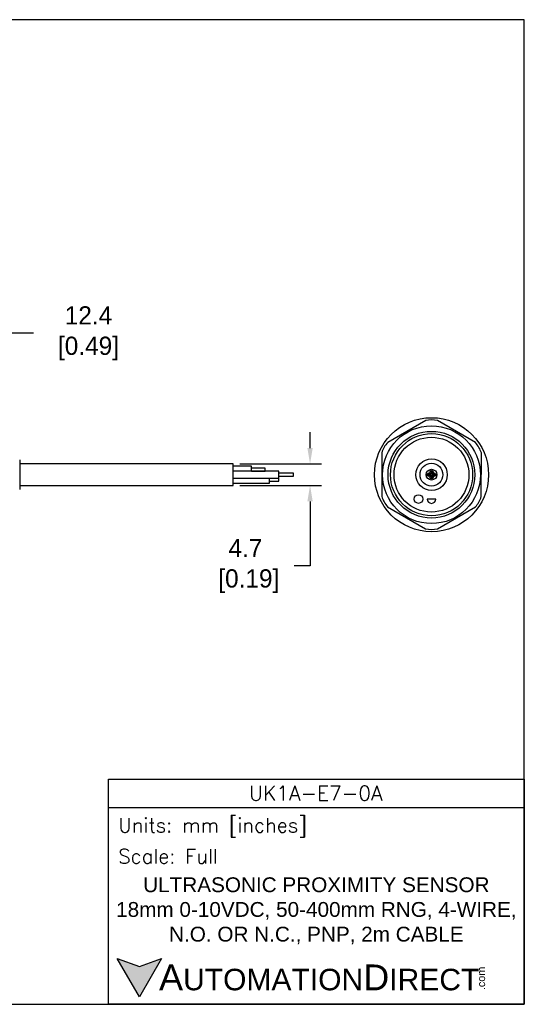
# Model space of a CAD drawing. Header units: inches. Extents: x 0 to 279, y 0 to 216.
# Tile 5 of 5: x 169 to 279, y 0 to 216. Entities that reach past the tile are written whole.
import ezdxf

# ---------------------------------------------------------------- set-up
doc = ezdxf.new("R2010")
doc.units = ezdxf.units.IN
doc.header["$LTSCALE"] = 10
doc.header["$MEASUREMENT"] = 0
doc.layers.add('DIM', color=140, linetype='Continuous')
doc.layers.add('Text', color=140, linetype='Continuous')
doc.styles.add('\\M+2ABAC\\M+2A6A11', font='txt')
doc.styles.add('ROMANS', font='romans.shx')
doc.dimstyles.get("Standard").update_dxf_attribs({"dimtxt": 4, "dimasz": 3.5, "dimexe": 2.5, "dimexo": 1.5, "dimgap": 1, "dimtad": 0, "dimtih": 1, "dimtoh": 1, "dimdec": 1, "dimzin": 0, "dimdsep": 46, "dimtxsty": 'Standard', "dimcen": 0, "dimadec": 0, "dimazin": 0, "dimtfac": 1, "dimtdec": 1, "dimtofl": 0, "dimtmove": 0, "dimatfit": 3, "dimfxl": 0, "dimtolj": 1, "dimtzin": 0, "dimarcsym": 0})

# ---------------------------------------------------------------- blocks, each defined once
blk = doc.blocks.new('*D5')
at = {"layer": 'Defpoints', "color": 0}
for p in [(153.46, 147.13), (165.85, 124.13), (153.46, 118.97)]:
    blk.add_point(p, dxfattribs=at)
at = {"layer": 'DIM', "color": 0, "lineweight": -2}
for p, q in [((153.46, 120.47), (153.46, 149.63)), ((165.85, 125.63), (165.85, 149.63)), ((162.35, 147.13), (156.96, 147.13)), ((171.84, 147.13), (165.85, 147.13))]:
    blk.add_line(p, q, dxfattribs=at)
at = {"layer": 'DIM', "color": 0}
for points in [[(156.96, 147.71), (156.96, 146.54), (153.46, 147.13)], [(162.35, 147.71), (162.35, 146.54), (165.85, 147.13)]]:
    blk.add_solid(points, dxfattribs=at)
at = {"layer": 'DIM', "color": 0, "insert": (183.17, 147.13), "char_height": 4, "attachment_point": 5}
blk.add_mtext('\\A1; 12.4\\P [0.49]', dxfattribs=at)
blk = doc.blocks.new('*D3')
at = {"layer": 'Defpoints', "color": 0}
for p in [(215.61, 118.48), (215.61, 113.78), (232.46, 113.78)]:
    blk.add_point(p, dxfattribs=at)
at = {"layer": 'DIM', "color": 0, "lineweight": -2}
for p, q in [((232.46, 121.98), (232.46, 125.48)), ((217.11, 118.48), (234.96, 118.48)), ((217.11, 113.78), (234.96, 113.78)), ((232.46, 110.28), (232.46, 96.12)), ((232.46, 96.12), (228.96, 96.12))]:
    blk.add_line(p, q, dxfattribs=at)
at = {"layer": 'DIM', "color": 0}
for points in [[(231.88, 121.98), (233.05, 121.98), (232.46, 118.48)], [(231.88, 110.28), (233.05, 110.28), (232.46, 113.78)]]:
    blk.add_solid(points, dxfattribs=at)
at = {"layer": 'DIM', "color": 0, "insert": (218.3, 96.12), "char_height": 4, "attachment_point": 5}
blk.add_mtext('\\A1;4.7\\P [0.19]', dxfattribs=at)

msp = doc.modelspace()

# ---------------------------------------------------------------- hatches: boundary and pattern name
at = {"layer": 'Text'}
msp.add_hatch(color=256, dxfattribs=at).paths.add_polyline_path([(199.93, 10.07), (195.08, 8.31), (190.23, 10.07), (195.08, 1.67)])

# ---------------------------------------------------------------- linework, layer by layer
for p, q in [((257.8, 127.98), (249.47, 123.2)), ((268.69, 123.17), (260.39, 127.98)), ((248.18, 120.95), (248.16, 111.35)), ((269.98, 111.32), (269.99, 120.92)), ((168.85, 119.38), (168.85, 112.89)), ((215.61, 118.48), (168.85, 118.48)), ((215.61, 113.78), (215.61, 118.48)), ((219.61, 117.98), (215.61, 117.98)), ((225.61, 116.88), (215.61, 116.88)), ((219.61, 116.88), (219.61, 117.98)), ((222.61, 117.58), (219.61, 117.58)), ((219.61, 116.89), (222.61, 116.89)), ((222.61, 116.89), (222.61, 117.58)), ((225.61, 115.38), (225.61, 116.88)), ((215.61, 115.38), (225.61, 115.38)), ((223.61, 114.28), (223.61, 115.38)), ((225.61, 115.33), (223.61, 115.33)), ((223.61, 114.73), (225.61, 114.73)), ((228.82, 116.43), (225.61, 116.43)), ((225.61, 115.83), (228.82, 115.83)), ((225.61, 114.73), (225.61, 115.33)), ((228.82, 115.83), (228.82, 116.43)), ((168.85, 113.78), (215.61, 113.78)), ((215.61, 114.28), (223.61, 114.28)), ((260, 110.8), (258.1, 110.8)), ((249.46, 109.1), (257.76, 104.29)), ((260.36, 104.29), (268.68, 109.07))]:
    msp.add_line(p, q)
for centre, radius in [((259.08, 116.13), 12.5), ((259.06, 116.13), 10.72), ((259.06, 116.13), 9.5), ((259.08, 116.13), 9), ((259.06, 116.13), 8.2), ((259.08, 116.13), 3.45), ((259.06, 116.13), 2.5), ((259.08, 116.13), 1.18), ((259.08, 116.68), 0.375), ((259.08, 116.68), 0.15), ((258.53, 116.13), 0.375), ((258.53, 116.13), 0.172), ((259.08, 115.58), 0.375), ((259.08, 115.58), 0.15), ((259.63, 116.13), 0.375), ((259.63, 116.13), 0.15), ((256.22, 110.8), 0.95)]:
    msp.add_circle(centre, radius)
for centre, radius, start, end in [((259.1, 122.47), 5.66, 76.7986, 103.2975), ((253.6, 119.32), 5.66, 136.7986, 163.2975), ((264.57, 119.28), 5.66, 16.7986, 43.2975), ((253.58, 112.98), 5.66, 196.7986, 223.2975), ((259.05, 110.8), 0.95, 180, 0), ((264.55, 112.95), 5.66, 316.7986, 343.2975), ((259.06, 109.8), 5.66, 256.7986, 283.2975)]:
    msp.add_arc(centre, radius, start, end)
at = {"layer": 'Defpoints'}
msp.add_lwpolyline([(279.4, 215.9), (0, 215.9), (0, 0), (279.4, 0)], close=True, dxfattribs=at)
at = {"layer": 'Text'}
msp.add_line((188.28, 43.12), (279.4, 43.12), dxfattribs=at)
for points in [[(188.28, 0), (188.28, 49.4), (279.4, 49.4), (279.4, 0)], [(199.93, 10.07), (195.08, 1.67), (190.23, 10.07), (195.08, 8.31)]]:
    msp.add_lwpolyline(points, close=True, dxfattribs=at)

# ---------------------------------------------------------------- texts
at = {"layer": 'Text', "linetype": 'Continuous', "insert": (233.7, 46.3), "char_height": 3.248, "width": 61.1425, "attachment_point": 5, "style": 'ROMANS'}
msp.add_mtext('UK1A-E7-0A', dxfattribs=at)
at = {"layer": 'Text', "attachment_point": 4}
for s, insert, char_height, width, style in [(' Units: mm [inches]', (188.28, 38.75), 3.1404, 91.118, 'ROMANS'), (' Scale: Full', (188.28, 32.47), 3.1404, 91.118, 'ROMANS'), ('{\\fArial|b0|i0|c0|p34;     \\H1.2x;A\\H0.8333x;UTOMATION\\H1.2x;D\\H0.8333x;IRECT}', (190.23, 5.87), 4.7106, 79.7962, '\\M+2ABAC\\M+2A6A11')]:
    msp.add_mtext(s, dxfattribs=dict(at, insert=insert, char_height=char_height, width=width, style=style))
at = {"layer": 'Text', "linetype": 'Continuous', "insert": (233.84, 20.5), "char_height": 3.2482, "width": 90.3508, "attachment_point": 5}
msp.add_mtext('{\\fArial|b0|i0|c0|p34;ULTRASONIC PROXIMITY SENSOR\\P18mm 0-10VDC, 50-400mm RNG, 4-WIRE,\\PN.O. OR N.C., PNP, 2m CABLE}', dxfattribs=at)
at = {"layer": 'Text', "insert": (269.12, 3.11), "char_height": 1.6958, "width": 5.0253, "attachment_point": 1, "rotation": 90, "style": '\\M+2ABAC\\M+2A6A11'}
msp.add_mtext('{\\fArial|b0|i0|c0|p34;.com}', dxfattribs=at)

# ---------------------------------------------------------------- dimensions: what is measured, and where the dimension line sits
at = {"layer": 'DIM'}
dim = msp.add_linear_dim(base=(153.46, 147.13), p1=(165.85, 124.13), p2=(153.46, 118.97), angle=180, text=' <>', dimstyle='Standard', override={"dimpost": '\\X', "dimtmove": 1}, dxfattribs=at)
dim.commit()
dim.dimension.update_dxf_attribs({"geometry": '*D5', "text_midpoint": (183.17, 151.77), "dimtype": 160})
dim = msp.add_linear_dim(base=(232.46, 113.78), p1=(215.61, 118.48), p2=(215.61, 113.78), angle=90, dimstyle='Standard', override={"dimpost": '\\X'}, dxfattribs=at)
dim.commit()
dim.dimension.update_dxf_attribs({"geometry": '*D3', "text_midpoint": (218.3, 96.12), "dimtype": 160})

doc.saveas('drawing.dxf')
